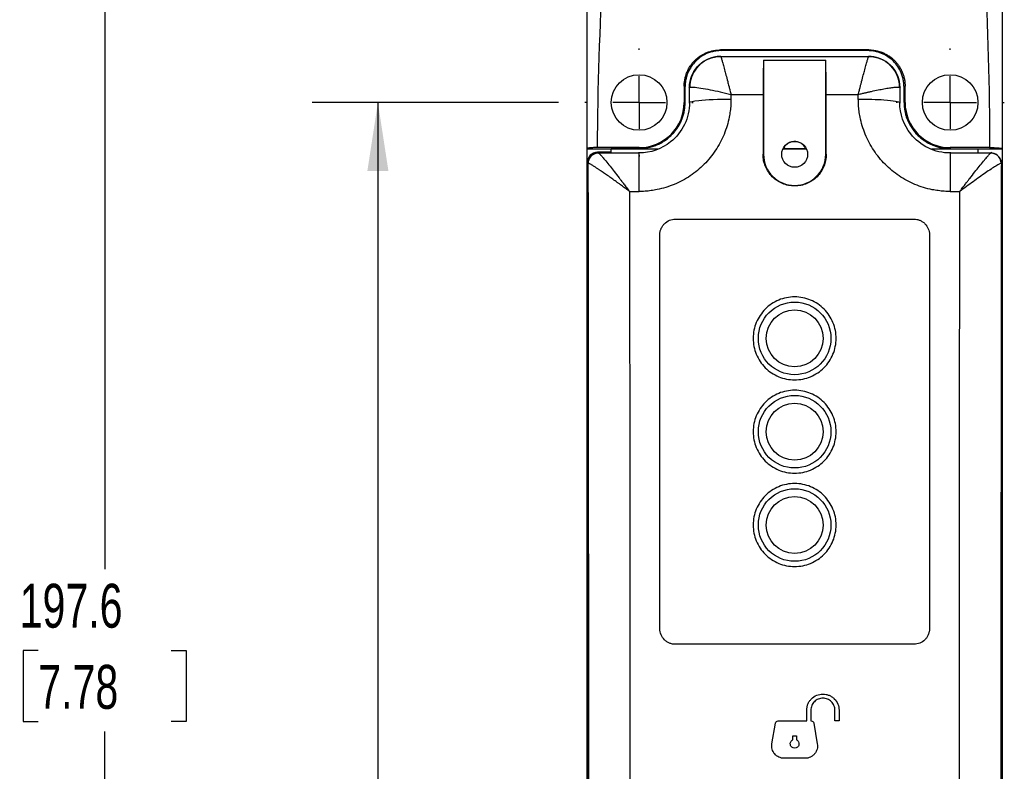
# Model space of a CAD drawing. Header units: millimetres. Extents: x 13 to 546, y 13 to 419.
# Tile 5 of 12: x 105 to 200, y 208 to 281. Entities that reach past the tile are written whole.
import ezdxf

# ---------------------------------------------------------------- set-up
doc = ezdxf.new("R2010")
doc.units = ezdxf.units.MM
doc.header["$LTSCALE"] = 2
doc.linetypes.add('CENTERX2', pattern=[20.32, 12.7, -2.54, 2.54, -2.54])
doc.layers.add('CENTER', color=40, linetype='CENTERX2')
doc.layers.add('DIMENSIONS', color=140, linetype='Continuous', lineweight=25)
doc.styles.add('SLDTEXTSTYLE0', font='TXT', dxfattribs={"width": 0.7})
doc.dimstyles.new('SLDDIMSTYLE1', dxfattribs={"dimtxt": 4.316016, "dimasz": 6.604, "dimexe": 0, "dimexo": 0.0625, "dimgap": 1.079004, "dimtad": 0, "dimtih": 1, "dimtoh": 1, "dimrnd": 1e-09, "dimzin": 12, "dimdsep": 46, "dimtxsty": 'SLDTEXTSTYLE0', "dimsah": 1, "dimcen": 0.09, "dimadec": 0, "dimazin": 3, "dimtfac": 1, "dimtmove": 0, "dimatfit": 0, "dimfxl": 0, "dimfrac": 2, "dimtolj": 1, "dimtzin": 12, "dimarcsym": 0})
doc.dimstyles.new('SLDDIMSTYLE2', dxfattribs={"dimtxt": 4.316016, "dimasz": 6.604, "dimexe": 0, "dimexo": 0.0625, "dimgap": 1.079004, "dimtad": 0, "dimtih": 1, "dimtoh": 1, "dimrnd": 1e-09, "dimzin": 12, "dimdsep": 46, "dimtxsty": 'SLDTEXTSTYLE0', "dimsah": 1, "dimcen": 0.09, "dimadec": 0, "dimazin": 3, "dimtfac": 1, "dimtofl": 0, "dimtmove": 0, "dimatfit": 3, "dimfxl": 0, "dimfrac": 2, "dimtolj": 1, "dimtzin": 12, "dimarcsym": 0})
doc.dimstyles.new('SLDDIMSTYLE3', dxfattribs={"dimtxt": 4.316016, "dimasz": 6.604, "dimexe": 0, "dimexo": 0.0625, "dimgap": 1.079004, "dimtad": 0, "dimtih": 1, "dimtoh": 1, "dimrnd": 1e-09, "dimzin": 4, "dimdsep": 46, "dimtxsty": 'SLDTEXTSTYLE0', "dimsah": 1, "dimcen": 0.09, "dimadec": 0, "dimazin": 1, "dimtfac": 1, "dimtofl": 0, "dimtmove": 0, "dimatfit": 3, "dimfxl": 0, "dimfrac": 2, "dimtolj": 1, "dimtzin": 12, "dimarcsym": 0})

# ---------------------------------------------------------------- blocks, each defined once
blk = doc.blocks.new('_D_2')
at = {"layer": 'DIMENSIONS'}
for p, q in [((177.586, 321.962), (107.25, 321.962)), ((113.6, 321.962), (113.6, 227.87)), ((107.187, 220.044), (105.738, 220.044)), ((105.738, 220.044), (105.738, 213.184)), ((120.013, 220.044), (121.462, 220.044)), ((121.462, 220.044), (121.462, 213.184)), ((105.738, 213.184), (107.187, 213.184)), ((121.462, 213.184), (120.013, 213.184)), ((113.6, 124.384), (113.6, 212.218)), ((167.05, 124.384), (107.25, 124.384))]:
    blk.add_line(p, q, dxfattribs=at)
for points in [[(113.6, 321.962), (112.584, 315.358), (114.616, 315.358)], [(113.6, 124.384), (114.616, 130.988), (112.584, 130.988)]]:
    blk.add_solid(points, dxfattribs=at)
at = {"layer": 'DIMENSIONS', "char_height": 4.2333, "attachment_point": 1, "style": 'SLDTEXTSTYLE0'}
for s, insert in [('197.6', (105.392, 226.467)), ('7.78', (107.187, 218.641))]:
    blk.add_mtext(s, dxfattribs=dict(at, insert=insert))
blk = doc.blocks.new('_D_3')
at = {"layer": 'DIMENSIONS'}
for p, q in [((139.936, 303.384), (139.936, 316.084)), ((159.592, 303.384), (133.586, 303.384)), ((133.524, 288.683), (132.074, 288.683)), ((132.074, 288.683), (132.074, 281.823)), ((146.349, 288.683), (147.798, 288.683)), ((147.798, 288.683), (147.798, 281.823)), ((132.074, 281.823), (133.524, 281.823)), ((147.798, 281.823), (146.349, 281.823)), ((157.367, 272.884), (133.586, 272.884)), ((139.936, 272.884), (139.936, 260.184))]:
    blk.add_line(p, q, dxfattribs=at)
for points in [[(139.936, 303.384), (140.952, 309.988), (138.92, 309.988)], [(139.936, 272.884), (138.92, 266.28), (140.952, 266.28)]]:
    blk.add_solid(points, dxfattribs=at)
at = {"layer": 'DIMENSIONS', "char_height": 4.2333, "attachment_point": 1, "style": 'SLDTEXTSTYLE0'}
for s, insert in [('30.5', (133.524, 295.106)), ('1.20', (133.524, 287.28))]:
    blk.add_mtext(s, dxfattribs=dict(at, insert=insert))
blk = doc.blocks.new('_D_4')
at = {"layer": 'DIMENSIONS'}
for p, q in [((157.367, 272.884), (133.586, 272.884)), ((139.936, 272.884), (139.936, 205.006)), ((133.524, 197.18), (132.074, 197.18)), ((132.074, 197.18), (132.074, 190.321)), ((146.349, 197.18), (147.798, 197.18)), ((147.798, 197.18), (147.798, 190.321)), ((132.074, 190.321), (133.524, 190.321)), ((147.798, 190.321), (146.349, 190.321)), ((139.936, 128.883), (139.936, 189.355)), ((157.366, 128.883), (133.586, 128.883))]:
    blk.add_line(p, q, dxfattribs=at)
for points in [[(139.936, 272.884), (138.92, 266.28), (140.952, 266.28)], [(139.936, 128.883), (140.952, 135.487), (138.92, 135.487)]]:
    blk.add_solid(points, dxfattribs=at)
at = {"layer": 'DIMENSIONS', "char_height": 4.2333, "attachment_point": 1, "style": 'SLDTEXTSTYLE0'}
for s, insert in [('144.0', (131.728, 203.604)), ('5.67', (133.524, 195.778))]:
    blk.add_mtext(s, dxfattribs=dict(at, insert=insert))
blk = doc.blocks.new('SW_CENTERMARKSYMBOL_0')
at = {"layer": 'CENTER', "color": 0}
for p, q in [((0, 5.08), (0, 5.22)), ((0, 0), (0, 2.54)), ((-5.08, 0), (-5.22, 0)), ((0, 0), (-2.54, 0)), ((0, 0), (0, -2.54)), ((0, 0), (2.54, 0)), ((5.08, 0), (5.22, 0)), ((0, -5.08), (0, -5.22))]:
    blk.add_line(p, q, dxfattribs=at)
blk = doc.blocks.new('SW_CENTERMARKSYMBOL_1')
at = {"layer": 'CENTER', "color": 0}
for p, q in [((0, 5.08), (0, 5.22)), ((0, 0), (0, 2.54)), ((-5.08, 0), (-5.22, 0)), ((0, 0), (-2.54, 0)), ((0, 0), (0, -2.54)), ((0, 0), (2.54, 0)), ((5.08, 0), (5.22, 0)), ((0, -5.08), (0, -5.22))]:
    blk.add_line(p, q, dxfattribs=at)

msp = doc.modelspace()

# ---------------------------------------------------------------- linework, layer by layer
for p, q in [((172.983, 277.326), (172.929, 277.38)), ((187.279, 277.952), (172.973, 277.952)), ((172.973, 277.952), (173.071, 277.893)), ((172.988, 277.324), (187.264, 277.324)), ((187.17, 277.887), (173.071, 277.893)), ((187.279, 277.952), (187.17, 277.887)), ((187.269, 277.326), (187.325, 277.382)), ((177.126, 276.956), (177.126, 267.884)), ((177.126, 276.956), (183.126, 276.956)), ((183.126, 267.884), (183.126, 276.956)), ((169.476, 274.463), (169.476, 272.884)), ((169.564, 274.41), (169.476, 274.463)), ((190.776, 274.463), (190.672, 274.401)), ((190.776, 272.884), (190.776, 274.463)), ((169.931, 274.379), (169.984, 274.326)), ((169.986, 272.884), (169.984, 274.326)), ((173.985, 273.658), (177.086, 273.658)), ((183.166, 273.658), (186.267, 273.658)), ((190.268, 274.326), (190.266, 272.884)), ((190.268, 274.326), (190.324, 274.382)), ((169.562, 272.884), (169.476, 272.884)), ((169.932, 272.884), (169.986, 272.884)), ((190.266, 272.884), (190.323, 272.884)), ((190.776, 272.884), (190.674, 272.884)), ((160.123, 268.445), (160.126, 268.42)), ((160.126, 268.42), (162.438, 268.42)), ((160.126, 133.347), (160.126, 268.42)), ((165.126, 268.534), (161.123, 268.534)), ((162.438, 268.084), (161.126, 268.084)), ((161.126, 268.084), (161.194, 268.015)), ((161.206, 268.012), (165.126, 268.012)), ((162.437, 268.456), (165.126, 268.454)), ((162.437, 268.456), (162.437, 268.428)), ((162.437, 268.428), (166.928, 268.428)), ((162.437, 268.428), (162.438, 268.42)), ((162.438, 268.42), (166.905, 268.42)), ((162.438, 268.084), (162.438, 268.42)), ((165.126, 268.454), (165.126, 268.534)), ((165.126, 268.012), (165.126, 268.078)), ((177.126, 267.884), (177.078, 267.884)), ((181.233, 268.42), (179.019, 268.42)), ((179.134, 268.607), (179.022, 268.428)), ((179.022, 268.428), (181.23, 268.428)), ((183.174, 267.884), (183.126, 267.884)), ((193.334, 268.428), (197.812, 268.428)), ((193.358, 268.42), (197.811, 268.42)), ((198.927, 268.534), (195.126, 268.534)), ((195.126, 268.534), (195.126, 268.431)), ((195.126, 268.431), (197.812, 268.429)), ((195.126, 268.083), (195.126, 268.012)), ((195.126, 268.012), (199.046, 268.012)), ((197.811, 268.42), (197.812, 268.428)), ((197.812, 268.42), (200.126, 268.42)), ((197.812, 268.084), (197.812, 268.42)), ((199.058, 268.015), (199.126, 268.083)), ((200.126, 268.42), (200.127, 268.428)), ((200.126, 268.42), (200.126, 204.775)), ((160.126, 267.084), (160.126, 134.683)), ((160.194, 267.016), (160.126, 267.084)), ((200.126, 267.084), (200.058, 267.016)), ((200.126, 134.683), (200.126, 267.084)), ((164.197, 264.303), (165.126, 264.303)), ((195.126, 264.303), (196.055, 264.303)), ((168.626, 261.635), (191.626, 261.635)), ((167.126, 222.13), (167.126, 260.135)), ((193.126, 260.135), (193.126, 222.13)), ((191.626, 220.63), (168.626, 220.63)), ((181.287, 213.234), (181.287, 214.269)), ((181.686, 214.269), (181.686, 213.234)), ((184.009, 213.234), (184.009, 214.269)), ((184.407, 214.269), (184.407, 213.234)), ((177.94, 211.042), (178.291, 213.035)), ((178.527, 213.234), (181.287, 213.234)), ((181.686, 213.234), (181.725, 213.234)), ((181.961, 213.035), (182.312, 211.042)), ((184.407, 213.234), (184.009, 213.234)), ((179.946, 211.416), (179.946, 211.794)), ((179.946, 211.794), (180.306, 211.794)), ((180.306, 211.794), (180.306, 211.416)), ((181.131, 209.634), (179.121, 209.634))]:
    msp.add_line(p, q)
for centre, radius in [((165.127, 272.884), 2.68), ((195.125, 272.884), 2.68), ((180.126, 267.884), 1.25), ((180.126, 250.134), 3.5), ((180.126, 250.134), 2.75), ((180.126, 241.134), 3.5), ((180.126, 241.134), 2.75), ((180.126, 232.134), 3.5), ((180.126, 232.134), 2.75)]:
    msp.add_circle(centre, radius)
for centre, radius, start, end in [((165.126, 272.884), 4.35, 270, 0), ((195.126, 272.884), 4.35, 180, 270), ((180.126, 267.884), 3, 180, 0)]:
    msp.add_arc(centre, radius, start, end)
for centre, major_axis, ratio, start_param, end_param in [((177.155, 273.325), (0, 4), 0.017455, 0.432637, 1.487311), ((183.097, 273.325), (0, 4), 0.017455, 4.795874, 5.850548), ((192.266, 200.884), (0, 872.728), 0.017455, 1.487311, 1.49395), ((167.986, 200.884), (0, 872.728), 0.017455, 4.789235, 4.795874), ((161.126, 267.083), (0.707, -0.707), 0.999695, 2.356347, 3.926839), ((180.126, 268.002), (-0.001, 1.188), 0.995012, 1.203749, 1.210798), ((180.126, 268.002), (-0.001, 1.188), 0.995012, 5.070868, 5.077917)]:
    msp.add_ellipse(centre, major_axis=major_axis, ratio=ratio, start_param=start_param, end_param=end_param)
for points, knots in [([(160.123, 268.445), (160.123, 268.886), (160.123, 269.785), (160.124, 271.16), (160.124, 272.589), (160.124, 274.071), (160.124, 275.608), (160.125, 277.337), (160.125, 279.323), (160.126, 282.235), (160.128, 285.914), (160.129, 289.594), (160.13, 292.506), (160.131, 294.75), (160.131, 296.974), (160.132, 299.219), (160.132, 301.342), (160.132, 302.716), (160.132, 303.384)], [0, 0, 0, 0, 0.037799, 0.077139, 0.11802, 0.160444, 0.204412, 0.249925, 0.308964, 0.374949, 0.499999, 0.62505, 0.691051, 0.750074, 0.817792, 0.882016, 0.942751, 1, 1, 1, 1]), ([(200.12, 303.384), (200.12, 302.853), (200.12, 301.766), (200.12, 300.096), (200.12, 298.348), (200.12, 296.522), (200.121, 294.592), (200.121, 292.501), (200.122, 289.588), (200.123, 285.906), (200.124, 282.225), (200.125, 279.311), (200.126, 276.812), (200.126, 274.111), (200.127, 271.198), (200.127, 269.327), (200.127, 268.428)], [0, 0, 0, 0, 0.045518, 0.093271, 0.14326, 0.195487, 0.249953, 0.308936, 0.374969, 0.500001, 0.625033, 0.690975, 0.750048, 0.839518, 0.922833, 1, 1, 1, 1]), ([(169.476, 274.463), (169.477, 274.525), (169.479, 274.649), (169.494, 274.834), (169.519, 275.018), (169.553, 275.199), (169.596, 275.378), (169.649, 275.554), (169.711, 275.727), (169.782, 275.896), (169.861, 276.06), (169.948, 276.219), (170.044, 276.374), (170.147, 276.522), (170.257, 276.665), (170.374, 276.802), (170.529, 276.964), (170.73, 277.147), (170.987, 277.342), (171.268, 277.516), (171.572, 277.666), (171.898, 277.789), (172.242, 277.881), (172.603, 277.94), (172.849, 277.948), (172.973, 277.952)], [0, 0, 0, 0, 0.033944, 0.067793, 0.10155, 0.135214, 0.168787, 0.20227, 0.235662, 0.268966, 0.302183, 0.335312, 0.368355, 0.401313, 0.434186, 0.466976, 0.499684, 0.556799, 0.615456, 0.675659, 0.737413, 0.80072, 0.865585, 0.932011, 1, 1, 1, 1]), ([(173.071, 277.893), (173.005, 277.892), (172.874, 277.89), (172.678, 277.873), (172.484, 277.847), (172.293, 277.809), (172.104, 277.761), (171.916, 277.701), (171.58, 277.574), (171.114, 277.33), (170.581, 276.894), (170.14, 276.365), (169.868, 275.858), (169.711, 275.428), (169.627, 275.095), (169.574, 274.755), (169.567, 274.525), (169.564, 274.41)], [0, 0, 0, 0, 0.036044, 0.071802, 0.107383, 0.142901, 0.178467, 0.214194, 0.250194, 0.375059, 0.499803, 0.62459, 0.749301, 0.812275, 0.874636, 0.937004, 1, 1, 1, 1]), ([(169.984, 274.326), (169.984, 274.719), (170.062, 275.111), (170.363, 275.837), (170.585, 276.169), (171.14, 276.725), (171.473, 276.947), (172.198, 277.247), (172.591, 277.326), (172.983, 277.326)], [0, 0, 0, 0, 0.25, 0.25, 0.5, 0.5, 0.75, 0.75, 1, 1, 1, 1]), ([(172.988, 277.324), (172.1, 277.323), (170.563, 276.575), (170.01, 275.015), (170.004, 274.346)], [-0.000001, -0.000001, -0.000001, -0.000001, 0.571429, 1.000001, 1.000001, 1.000001, 1.000001]), ([(172.983, 277.326), (172.984, 277.326), (172.984, 277.325), (172.987, 277.325), (172.988, 277.324)], [0, 0, 0, 0, 0.500005, 1, 1, 1, 1]), ([(172.988, 277.324), (172.99, 277.322), (172.994, 277.319), (173.002, 277.302), (173.012, 277.276), (173.025, 277.242), (173.039, 277.198), (173.056, 277.146), (173.076, 277.084), (173.097, 277.013), (173.143, 276.86), (173.226, 276.566), (173.357, 276.086), (173.507, 275.524), (173.629, 275.052), (173.73, 274.664), (173.802, 274.381), (173.889, 274.04), (173.951, 273.792), (173.985, 273.658)], [0, 0, 0, 0, 0.0312647, 0.0627236, 0.0943811, 0.1262412, 0.1583081, 0.1905857, 0.2230781, 0.255789, 0.2887222, 0.412465, 0.5445698, 0.6546934, 0.7773905, 0.8193658, 0.8704603, 0.9306724, 1, 1, 1, 1]), ([(186.267, 273.658), (186.285, 273.727), (186.318, 273.861), (186.366, 274.053), (186.411, 274.23), (186.453, 274.393), (186.491, 274.541), (186.525, 274.675), (186.556, 274.795), (186.632, 275.09), (186.745, 275.524), (186.895, 276.086), (187.026, 276.566), (187.117, 276.886), (187.173, 277.073), (187.207, 277.182), (187.233, 277.26), (187.253, 277.31), (187.26, 277.32), (187.264, 277.324)], [0, 0, 0, 0, 0.035813, 0.069346, 0.100599, 0.129572, 0.156265, 0.180677, 0.202809, 0.22266, 0.345353, 0.455485, 0.587585, 0.711337, 0.770442, 0.828838, 0.886547, 0.943593, 1, 1, 1, 1]), ([(190.672, 274.401), (190.671, 274.466), (190.669, 274.598), (190.651, 274.793), (190.624, 274.987), (190.585, 275.178), (190.536, 275.367), (190.476, 275.553), (190.347, 275.889), (190.099, 276.352), (189.659, 276.882), (189.127, 277.319), (188.619, 277.588), (188.188, 277.742), (187.855, 277.825), (187.515, 277.877), (187.285, 277.883), (187.17, 277.887)], [0, 0, 0, 0, 0.036034, 0.071781, 0.107354, 0.142867, 0.178436, 0.214176, 0.250198, 0.374969, 0.499801, 0.624501, 0.749301, 0.812251, 0.874612, 0.936992, 1, 1, 1, 1]), ([(187.264, 277.324), (187.265, 277.325), (187.267, 277.325), (187.268, 277.326), (187.269, 277.326)], [0, 0, 0, 0, 0.499995, 1, 1, 1, 1]), ([(190.248, 274.346), (190.24, 275.238), (189.486, 276.778), (187.93, 277.323), (187.264, 277.324)], [0, 0, 0, 0, 0.571429, 1.000001, 1.000001, 1.000001, 1.000001]), ([(187.269, 277.326), (187.661, 277.326), (188.054, 277.247), (188.779, 276.947), (189.112, 276.725), (189.667, 276.169), (189.889, 275.837), (190.19, 275.111), (190.268, 274.719), (190.268, 274.326)], [0, 0, 0, 0, 0.25, 0.25, 0.5, 0.5, 0.75, 0.75, 1, 1, 1, 1]), ([(187.279, 277.952), (187.341, 277.951), (187.466, 277.949), (187.651, 277.933), (187.832, 277.909), (188.011, 277.876), (188.185, 277.834), (188.355, 277.784), (188.52, 277.727), (188.68, 277.662), (188.834, 277.59), (188.984, 277.512), (189.127, 277.427), (189.265, 277.338), (189.396, 277.243), (189.521, 277.143), (189.64, 277.04), (189.797, 276.89), (189.984, 276.685), (190.186, 276.413), (190.363, 276.122), (190.51, 275.813), (190.628, 275.49), (190.712, 275.155), (190.766, 274.811), (190.773, 274.579), (190.776, 274.463)], [0, 0, 0, 0, 0.0342, 0.068009, 0.101427, 0.134454, 0.16709, 0.199337, 0.231195, 0.262663, 0.293743, 0.324435, 0.354739, 0.384656, 0.414186, 0.443331, 0.47209, 0.500464, 0.561837, 0.623504, 0.685471, 0.747743, 0.810326, 0.873226, 0.936449, 1, 1, 1, 1]), ([(169.562, 272.884), (169.562, 273.135), (169.563, 273.644), (169.563, 274.153), (169.564, 274.41)], [0, 0, 0, 0, 0.494825, 1, 1, 1, 1]), ([(170.004, 274.346), (170.052, 274.374), (170.324, 274.383), (171.06, 274.287), (171.963, 274.12), (172.946, 273.909), (173.63, 273.747), (173.973, 273.661), (173.979, 273.66), (173.985, 273.658)], [-0.0005979, -0.0005979, -0.0005979, -0.0005979, 0.035288, 0.0711738, 0.1070597, 0.1429455, 0.1788314, 0.1788314, 0.1794292, 0.1794292, 0.1794292, 0.1794292]), ([(186.267, 273.658), (186.33, 273.674), (186.452, 273.704), (186.629, 273.747), (186.794, 273.786), (186.946, 273.822), (187.087, 273.855), (187.216, 273.885), (187.333, 273.912), (187.438, 273.935), (187.731, 274), (188.178, 274.095), (188.775, 274.211), (189.295, 274.299), (189.656, 274.347), (189.879, 274.367), (190.015, 274.373), (190.122, 274.372), (190.203, 274.364), (190.233, 274.352), (190.247, 274.346)], [0, 0, 0, 0, 0.032532, 0.063123, 0.091773, 0.118478, 0.143236, 0.166044, 0.186899, 0.2058, 0.222747, 0.345473, 0.455674, 0.587705, 0.711477, 0.770563, 0.828949, 0.886636, 0.94364, 1, 1, 1, 1]), ([(190.674, 272.884), (190.674, 273.134), (190.673, 273.639), (190.672, 274.145), (190.672, 274.401)], [0, 0, 0, 0, 0.49486, 1, 1, 1, 1]), ([(173.985, 273.215), (173.984, 273.118), (173.983, 272.925), (173.969, 272.635), (173.945, 272.345), (173.912, 272.057), (173.87, 271.768), (173.784, 271.29), (173.62, 270.63), (173.329, 269.807), (172.958, 269.016), (172.363, 268.015), (171.441, 266.88), (170.314, 265.949), (169.317, 265.351), (168.528, 264.977), (167.706, 264.68), (166.953, 264.488), (166.283, 264.375), (165.705, 264.314), (165.319, 264.307), (165.126, 264.303)], [0, 0, 0, 0, 0.0208521, 0.0416893, 0.0625339, 0.0834081, 0.1043342, 0.1253341, 0.1879988, 0.2505665, 0.3130926, 0.3757906, 0.5007972, 0.6255704, 0.6878502, 0.7504292, 0.812899, 0.8752425, 0.9170837, 0.9586069, 1, 1, 1, 1]), ([(165.126, 268.454), (165.198, 268.455), (165.342, 268.457), (165.558, 268.473), (165.773, 268.5), (165.987, 268.536), (166.199, 268.584), (166.408, 268.641), (166.615, 268.709), (166.818, 268.787), (167.017, 268.875), (167.212, 268.973), (167.402, 269.08), (167.587, 269.196), (167.766, 269.322), (167.938, 269.457), (168.104, 269.599), (168.292, 269.778), (168.498, 270.001), (168.716, 270.276), (168.918, 270.578), (169.1, 270.906), (169.257, 271.259), (169.387, 271.636), (169.485, 272.035), (169.549, 272.453), (169.557, 272.739), (169.562, 272.884)], [0, 0, 0, 0, 0.031058, 0.062144, 0.093257, 0.124399, 0.155569, 0.186767, 0.217993, 0.249246, 0.280528, 0.311838, 0.343176, 0.374541, 0.405935, 0.437357, 0.468807, 0.500284, 0.548999, 0.599415, 0.651532, 0.705351, 0.760872, 0.818097, 0.877026, 0.93766, 1, 1, 1, 1]), ([(169.986, 272.884), (169.988, 272.157), (169.66, 270.706), (168.037, 268.654), (166.22, 268.012), (165.126, 268.012)], [0, 0, 0, 0, 0.398557, 0.797114, 1.394949, 1.394949, 1.394949, 1.394949]), ([(169.986, 272.884), (170.001, 272.957), (170.751, 273.129), (172.802, 273.213), (173.985, 273.215)], [0, 0, 0, 0, 0.428571, 1, 1, 1, 1]), ([(195.126, 264.303), (195.029, 264.304), (194.836, 264.306), (194.547, 264.321), (194.258, 264.344), (193.969, 264.378), (193.681, 264.421), (193.204, 264.509), (192.545, 264.675), (191.724, 264.971), (190.936, 265.346), (189.94, 265.948), (188.811, 266.879), (187.89, 268.013), (187.298, 269.015), (186.928, 269.807), (186.636, 270.631), (186.447, 271.385), (186.336, 272.056), (186.277, 272.635), (186.27, 273.022), (186.267, 273.215)], [0, 0, 0, 0, 0.020751, 0.041489, 0.062237, 0.08302, 0.103858, 0.124776, 0.187182, 0.24954, 0.311864, 0.374442, 0.499335, 0.624219, 0.68662, 0.749385, 0.812064, 0.874675, 0.916689, 0.958404, 1, 1, 1, 1]), ([(186.267, 273.215), (187.154, 273.214), (189.229, 273.152), (190.245, 272.982), (190.266, 272.884)], [0, 0, 0, 0, 0.428571, 1, 1, 1, 1]), ([(195.126, 268.012), (194.396, 268.012), (192.94, 268.346), (190.894, 269.981), (190.263, 271.794), (190.266, 272.884)], [0, 0, 0, 0, 0.398557, 0.797114, 1.394949, 1.394949, 1.394949, 1.394949]), ([(190.674, 272.884), (190.675, 272.813), (190.677, 272.672), (190.693, 272.46), (190.719, 272.248), (190.755, 272.036), (190.801, 271.826), (190.858, 271.617), (190.925, 271.411), (191.002, 271.207), (191.089, 271.006), (191.187, 270.809), (191.295, 270.616), (191.413, 270.428), (191.54, 270.245), (191.678, 270.068), (191.824, 269.898), (191.972, 269.742), (192.126, 269.595), (192.291, 269.451), (192.483, 269.3), (192.703, 269.147), (192.954, 268.995), (193.236, 268.849), (193.551, 268.715), (193.9, 268.599), (194.281, 268.507), (194.693, 268.444), (194.979, 268.436), (195.126, 268.431)], [0, 0, 0, 0, 0.030262, 0.060657, 0.091185, 0.121847, 0.152643, 0.183572, 0.214635, 0.245833, 0.277164, 0.308631, 0.340232, 0.371968, 0.403839, 0.435845, 0.467987, 0.500264, 0.528053, 0.559369, 0.594214, 0.632586, 0.674487, 0.719916, 0.768874, 0.821361, 0.877378, 0.936924, 1, 1, 1, 1]), ([(181.23, 268.428), (181.156, 268.546), (181.01, 268.782), (180.657, 269.018), (180.252, 269.132), (179.833, 269.101), (179.451, 268.947), (179.268, 268.754), (179.181, 268.663)], [0, 0, 0, 0, 0.169206, 0.338413, 0.507623, 0.67684, 0.846062, 1, 1, 1, 1]), ([(161.123, 268.534), (161.09, 268.533), (161.025, 268.533), (160.927, 268.532), (160.83, 268.53), (160.706, 268.526), (160.559, 268.519), (160.407, 268.508), (160.282, 268.494), (160.191, 268.479), (160.133, 268.463), (160.126, 268.451), (160.123, 268.445)], [0, 0, 0, 0, 0.062572, 0.124863, 0.187505, 0.251123, 0.376342, 0.500286, 0.625809, 0.749941, 0.874691, 1, 1, 1, 1]), ([(160.194, 267.016), (160.194, 267.277), (160.302, 267.537), (160.672, 267.908), (160.932, 268.015), (161.194, 268.015)], [0, 0, 0, 0, 0.5, 0.5, 1, 1, 1, 1]), ([(161.206, 268.012), (160.909, 268.011), (160.396, 267.762), (160.212, 267.241), (160.21, 267.017)], [0, 0, 0, 0, 0.571429, 1, 1, 1, 1]), ([(161.206, 268.012), (161.21, 268.01), (161.219, 268.007), (161.239, 267.993), (161.264, 267.972), (161.294, 267.944), (161.33, 267.908), (161.371, 267.866), (161.418, 267.816), (161.469, 267.759), (161.526, 267.695), (161.657, 267.545), (161.906, 267.251), (162.292, 266.773), (162.732, 266.216), (163.095, 265.748), (163.394, 265.362), (163.611, 265.079), (163.866, 264.742), (164.05, 264.499), (164.148, 264.369)], [0, 0, 0, 0, 0.025411, 0.050997, 0.076782, 0.10279, 0.129043, 0.155566, 0.182379, 0.209503, 0.236959, 0.264768, 0.384239, 0.5166, 0.630395, 0.759964, 0.806187, 0.8616, 0.926204, 1, 1, 1, 1]), ([(165.126, 264.303), (165.126, 264.795), (165.126, 265.28), (165.126, 266.172), (165.126, 266.578), (165.126, 267.257), (165.126, 267.529), (165.126, 267.902), (165.126, 268.003), (165.126, 268.012)], [0, 0, 0, 0, 0.25, 0.25, 0.5, 0.5, 0.75, 0.75, 1, 1, 1, 1]), ([(183.174, 267.884), (183.175, 267.682), (183.155, 267.484), (183.078, 267.095), (183.02, 266.901), (182.868, 266.532), (182.774, 266.357), (182.554, 266.025), (182.425, 265.868), (182.144, 265.586), (181.991, 265.46), (181.657, 265.236), (181.48, 265.141), (181.112, 264.988), (180.92, 264.929), (180.526, 264.851), (180.327, 264.831), (179.929, 264.831), (179.727, 264.851), (179.335, 264.929), (179.144, 264.987), (178.775, 265.14), (178.596, 265.235), (178.265, 265.457), (178.111, 265.583), (177.827, 265.868), (177.7, 266.022), (177.48, 266.353), (177.385, 266.531), (177.232, 266.9), (177.175, 267.09), (177.097, 267.481), (177.077, 267.682), (177.078, 267.884)], [0, 0, 0, 0, 0.0625, 0.0625, 0.125, 0.125, 0.1875, 0.1875, 0.25, 0.25, 0.3125, 0.3125, 0.375, 0.375, 0.4375, 0.4375, 0.5, 0.5, 0.5625, 0.5625, 0.625, 0.625, 0.6875, 0.6875, 0.75, 0.75, 0.8125, 0.8125, 0.875, 0.875, 0.9375, 0.9375, 1, 1, 1, 1]), ([(195.126, 268.012), (195.126, 268.003), (195.126, 267.902), (195.126, 267.529), (195.126, 267.257), (195.126, 266.578), (195.126, 266.172), (195.126, 265.28), (195.126, 264.795), (195.126, 264.303)], [0, 0, 0, 0, 0.25, 0.25, 0.5, 0.5, 0.75, 0.75, 1, 1, 1, 1]), ([(196.055, 264.303), (196.107, 264.372), (196.208, 264.507), (196.354, 264.7), (196.489, 264.879), (196.614, 265.044), (196.729, 265.193), (196.833, 265.329), (196.926, 265.45), (197.154, 265.745), (197.49, 266.179), (197.939, 266.746), (198.332, 267.233), (198.61, 267.564), (198.779, 267.756), (198.88, 267.866), (198.958, 267.946), (199.016, 267.997), (199.036, 268.007), (199.046, 268.012)], [0, 0, 0, 0, 0.038834, 0.075146, 0.108936, 0.140204, 0.16895, 0.195174, 0.218876, 0.240058, 0.369702, 0.48326, 0.615559, 0.735197, 0.790716, 0.844782, 0.897562, 0.949238, 1, 1, 1, 1]), ([(198.927, 268.534), (198.96, 268.533), (199.027, 268.533), (199.129, 268.532), (199.231, 268.53), (199.333, 268.527), (199.434, 268.524), (199.531, 268.519), (199.624, 268.514), (199.72, 268.508), (199.824, 268.498), (199.935, 268.486), (200.037, 268.47), (200.113, 268.451), (200.122, 268.436), (200.127, 268.428)], [0, 0, 0, 0, 0.052348, 0.106258, 0.161457, 0.217736, 0.274969, 0.333082, 0.391837, 0.450931, 0.526014, 0.620787, 0.733863, 0.861858, 1, 1, 1, 1]), ([(200.042, 267.017), (200.039, 267.315), (199.788, 267.829), (199.268, 268.011), (199.046, 268.012)], [0, 0, 0, 0, 0.571429, 1, 1, 1, 1]), ([(199.058, 268.015), (199.32, 268.015), (199.58, 267.908), (199.95, 267.537), (200.058, 267.277), (200.058, 267.016)], [0, 0, 0, 0, 0.5, 0.5, 1, 1, 1, 1]), ([(160.194, 267.016), (160.195, 266.028), (160.198, 264.051), (160.202, 261.086), (160.205, 258.121), (160.208, 255.155), (160.212, 252.189), (160.215, 249.223), (160.217, 246.256), (160.22, 243.288), (160.222, 240.321), (160.225, 237.353), (160.227, 234.384), (160.229, 231.415), (160.23, 228.446), (160.232, 225.476), (160.233, 222.505), (160.235, 219.535), (160.236, 216.564), (160.236, 213.592), (160.237, 210.62), (160.238, 207.648), (160.238, 205.666), (160.238, 204.676)], [0, 0, 0, 0, 0.047637, 0.095268, 0.142895, 0.190517, 0.238136, 0.285752, 0.333365, 0.380976, 0.428586, 0.476195, 0.523804, 0.571413, 0.619023, 0.666635, 0.714248, 0.761864, 0.809483, 0.857105, 0.904732, 0.952363, 1, 1, 1, 1]), ([(164.134, 264.35), (164.067, 264.4), (163.933, 264.5), (163.731, 264.65), (163.527, 264.801), (163.322, 264.952), (163.116, 265.103), (162.909, 265.254), (162.702, 265.403), (162.497, 265.55), (162.292, 265.696), (162.09, 265.839), (161.89, 265.978), (161.75, 266.075), (161.661, 266.136), (161.619, 266.165), (161.564, 266.202), (161.498, 266.247), (161.421, 266.299), (161.334, 266.358), (161.237, 266.423), (161.131, 266.493), (161.019, 266.567), (160.9, 266.644), (160.779, 266.721), (160.657, 266.796), (160.539, 266.866), (160.429, 266.928), (160.333, 266.978), (160.253, 267.012), (160.225, 267.016), (160.21, 267.017)], [0, 0, 0, 0, 0.0375792, 0.0756838, 0.1142933, 0.15339, 0.1929597, 0.2329933, 0.2734876, 0.314447, 0.3558849, 0.3978252, 0.4403043, 0.4833727, 0.4902458, 0.499895, 0.5123331, 0.5275782, 0.5456558, 0.5666, 0.5904568, 0.6172689, 0.647068, 0.6798904, 0.7157875, 0.7548422, 0.7971939, 0.842956, 0.8920698, 0.9444407, 1, 1, 1, 1]), ([(200.042, 267.017), (200.014, 267.019), (199.951, 266.994), (199.772, 266.901), (199.656, 266.833), (199.384, 266.665), (199.229, 266.565), (198.894, 266.343), (198.715, 266.221), (198.154, 265.833), (197.749, 265.546), (196.913, 264.941), (196.481, 264.622), (196.055, 264.303)], [0, 0, 0, 0, 0.125, 0.125, 0.25, 0.25, 0.375, 0.375, 0.5, 0.5, 0.75, 0.75, 1, 1, 1, 1]), ([(200.058, 267.016), (200.057, 266.028), (200.054, 264.051), (200.05, 261.086), (200.047, 258.121), (200.044, 255.155), (200.04, 252.189), (200.037, 249.223), (200.035, 246.256), (200.032, 243.288), (200.03, 240.321), (200.027, 237.353), (200.025, 234.384), (200.023, 231.415), (200.022, 228.446), (200.02, 225.476), (200.019, 222.505), (200.017, 219.535), (200.016, 216.564), (200.016, 213.592), (200.015, 210.62), (200.014, 207.648), (200.014, 205.666), (200.014, 204.676)], [0, 0, 0, 0, 0.047637, 0.095268, 0.142895, 0.190517, 0.238136, 0.285752, 0.333365, 0.380976, 0.428586, 0.476195, 0.523804, 0.571413, 0.619023, 0.666635, 0.714248, 0.761864, 0.809483, 0.857105, 0.904732, 0.952363, 1, 1, 1, 1]), ([(164.197, 264.303), (164.199, 263.307), (164.201, 261.314), (164.205, 258.325), (164.208, 255.335), (164.211, 252.344), (164.214, 249.353), (164.217, 246.361), (164.219, 243.37), (164.222, 240.377), (164.224, 237.385), (164.226, 234.392), (164.228, 231.399), (164.23, 228.405), (164.231, 225.412), (164.233, 222.418), (164.234, 219.424), (164.235, 216.43), (164.236, 213.436), (164.236, 210.442), (164.237, 207.448), (164.237, 205.452), (164.237, 204.454)], [0, 0, 0, 0, 0.050021, 0.10004, 0.150056, 0.20007, 0.250083, 0.300092, 0.3501, 0.400106, 0.450109, 0.50011, 0.550109, 0.600106, 0.6501, 0.700092, 0.750083, 0.80007, 0.850056, 0.90004, 0.950021, 1, 1, 1, 1]), ([(196.015, 204.454), (196.015, 205.452), (196.015, 207.448), (196.015, 210.442), (196.016, 213.436), (196.017, 216.43), (196.018, 219.424), (196.019, 222.418), (196.02, 225.412), (196.022, 228.405), (196.024, 231.399), (196.026, 234.392), (196.028, 237.385), (196.03, 240.377), (196.032, 243.37), (196.035, 246.361), (196.038, 249.353), (196.041, 252.344), (196.044, 255.335), (196.047, 258.325), (196.051, 261.314), (196.053, 263.307), (196.055, 264.303)], [0, 0, 0, 0, 0.049979, 0.09996, 0.149944, 0.19993, 0.249917, 0.299908, 0.3499, 0.399894, 0.449891, 0.49989, 0.549891, 0.599894, 0.6499, 0.699908, 0.749917, 0.79993, 0.849944, 0.89996, 0.949979, 1, 1, 1, 1]), ([(167.126, 260.135), (167.126, 260.234), (167.136, 260.331), (167.174, 260.523), (167.202, 260.618), (167.277, 260.799), (167.323, 260.885), (167.432, 261.048), (167.495, 261.125), (167.702, 261.333), (167.87, 261.445), (168.231, 261.595), (168.428, 261.635), (168.626, 261.635)], [0, 0, 0, 0, 0.125, 0.125, 0.25, 0.25, 0.375, 0.375, 0.5, 0.5, 0.75, 0.75, 1, 1, 1, 1]), ([(191.626, 261.635), (191.725, 261.635), (191.823, 261.625), (192.014, 261.587), (192.11, 261.558), (192.291, 261.483), (192.378, 261.437), (192.541, 261.328), (192.618, 261.265), (192.825, 261.057), (192.937, 260.89), (193.086, 260.529), (193.126, 260.333), (193.126, 260.135)], [0, 0, 0, 0, 0.125, 0.125, 0.25, 0.25, 0.375, 0.375, 0.5, 0.5, 0.75, 0.75, 1, 1, 1, 1]), ([(180.126, 254.134), (180.39, 254.134), (180.652, 254.108), (181.17, 254.004), (181.421, 253.927), (181.902, 253.727), (182.136, 253.602), (182.572, 253.309), (182.773, 253.144), (183.142, 252.774), (183.311, 252.568), (183.6, 252.133), (183.723, 251.903), (183.923, 251.418), (183.999, 251.165), (184.1, 250.654), (184.126, 250.394), (184.126, 249.866), (184.1, 249.607), (183.998, 249.096), (183.921, 248.842), (183.72, 248.358), (183.597, 248.129), (183.306, 247.694), (183.137, 247.488), (182.768, 247.119), (182.567, 246.954), (182.129, 246.661), (181.896, 246.537), (181.414, 246.338), (181.161, 246.261), (180.645, 246.159), (180.386, 246.133), (179.863, 246.134), (179.598, 246.16), (179.085, 246.262), (178.836, 246.338), (178.351, 246.539), (178.117, 246.665), (177.684, 246.955), (177.481, 247.121), (177.108, 247.495), (176.943, 247.697), (176.654, 248.13), (176.529, 248.364), (176.329, 248.849), (176.254, 249.098), (176.152, 249.61), (176.126, 249.875), (176.126, 250.397), (176.151, 250.656), (176.254, 251.172), (176.331, 251.424), (176.53, 251.905), (176.654, 252.137), (176.946, 252.575), (177.112, 252.776), (177.481, 253.145), (177.686, 253.314), (178.121, 253.605), (178.351, 253.728), (178.836, 253.929), (179.09, 254.006), (179.601, 254.108), (179.861, 254.134), (180.126, 254.134)], [0, 0, 0, 0, 0.03125, 0.03125, 0.0625, 0.0625, 0.09375, 0.09375, 0.125, 0.125, 0.15625, 0.15625, 0.1875, 0.1875, 0.21875, 0.21875, 0.25, 0.25, 0.28125, 0.28125, 0.3125, 0.3125, 0.34375, 0.34375, 0.375, 0.375, 0.40625, 0.40625, 0.4375, 0.4375, 0.46875, 0.46875, 0.5, 0.5, 0.53125, 0.53125, 0.5625, 0.5625, 0.59375, 0.59375, 0.625, 0.625, 0.65625, 0.65625, 0.6875, 0.6875, 0.71875, 0.71875, 0.75, 0.75, 0.78125, 0.78125, 0.8125, 0.8125, 0.84375, 0.84375, 0.875, 0.875, 0.90625, 0.90625, 0.9375, 0.9375, 0.96875, 0.96875, 1, 1, 1, 1]), ([(180.126, 245.134), (180.39, 245.134), (180.652, 245.108), (181.17, 245.004), (181.421, 244.927), (181.902, 244.727), (182.135, 244.602), (182.572, 244.31), (182.773, 244.144), (183.142, 243.774), (183.31, 243.568), (183.6, 243.133), (183.723, 242.904), (183.923, 242.419), (183.999, 242.165), (184.1, 241.654), (184.126, 241.393), (184.126, 240.866), (184.1, 240.607), (183.998, 240.096), (183.921, 239.841), (183.72, 239.358), (183.597, 239.128), (183.306, 238.693), (183.137, 238.488), (182.768, 238.119), (182.566, 237.953), (182.128, 237.661), (181.896, 237.537), (181.414, 237.338), (181.161, 237.261), (180.645, 237.159), (180.386, 237.133), (179.863, 237.134), (179.598, 237.16), (179.085, 237.262), (178.836, 237.338), (178.351, 237.539), (178.117, 237.665), (177.684, 237.955), (177.482, 238.121), (177.109, 238.494), (176.944, 238.696), (176.654, 239.13), (176.529, 239.364), (176.329, 239.848), (176.254, 240.098), (176.152, 240.61), (176.126, 240.875), (176.126, 241.397), (176.151, 241.656), (176.254, 242.172), (176.331, 242.424), (176.53, 242.905), (176.654, 243.138), (176.947, 243.575), (177.112, 243.776), (177.481, 244.146), (177.687, 244.315), (178.122, 244.605), (178.351, 244.728), (178.836, 244.929), (179.09, 245.006), (179.602, 245.108), (179.862, 245.134), (180.126, 245.134)], [0, 0, 0, 0, 0.03125, 0.03125, 0.0625, 0.0625, 0.09375, 0.09375, 0.125, 0.125, 0.15625, 0.15625, 0.1875, 0.1875, 0.21875, 0.21875, 0.25, 0.25, 0.28125, 0.28125, 0.3125, 0.3125, 0.34375, 0.34375, 0.375, 0.375, 0.40625, 0.40625, 0.4375, 0.4375, 0.46875, 0.46875, 0.5, 0.5, 0.53125, 0.53125, 0.5625, 0.5625, 0.59375, 0.59375, 0.625, 0.625, 0.65625, 0.65625, 0.6875, 0.6875, 0.71875, 0.71875, 0.75, 0.75, 0.78125, 0.78125, 0.8125, 0.8125, 0.84375, 0.84375, 0.875, 0.875, 0.90625, 0.90625, 0.9375, 0.9375, 0.96875, 0.96875, 1, 1, 1, 1]), ([(180.126, 236.134), (180.39, 236.134), (180.652, 236.108), (181.17, 236.004), (181.42, 235.927), (181.902, 235.727), (182.135, 235.602), (182.571, 235.31), (182.773, 235.144), (183.141, 234.774), (183.31, 234.568), (183.6, 234.134), (183.722, 233.904), (183.923, 233.419), (183.999, 233.165), (184.1, 232.654), (184.126, 232.393), (184.126, 231.866), (184.1, 231.606), (183.998, 231.095), (183.92, 230.841), (183.72, 230.357), (183.597, 230.128), (183.306, 229.693), (183.137, 229.487), (182.768, 229.119), (182.566, 228.953), (182.128, 228.66), (181.896, 228.537), (181.414, 228.338), (181.161, 228.261), (180.645, 228.159), (180.386, 228.133), (179.863, 228.134), (179.598, 228.16), (179.086, 228.262), (178.836, 228.338), (178.351, 228.539), (178.118, 228.664), (177.685, 228.954), (177.482, 229.12), (177.109, 229.494), (176.944, 229.696), (176.654, 230.129), (176.529, 230.364), (176.329, 230.848), (176.254, 231.097), (176.152, 231.61), (176.126, 231.875), (176.126, 232.397), (176.151, 232.656), (176.254, 233.172), (176.331, 233.424), (176.53, 233.905), (176.655, 234.138), (176.947, 234.575), (177.112, 234.777), (177.481, 235.146), (177.687, 235.315), (178.122, 235.605), (178.352, 235.728), (178.836, 235.929), (179.09, 236.006), (179.602, 236.108), (179.862, 236.134), (180.126, 236.134)], [0, 0, 0, 0, 0.03125, 0.03125, 0.0625, 0.0625, 0.09375, 0.09375, 0.125, 0.125, 0.15625, 0.15625, 0.1875, 0.1875, 0.21875, 0.21875, 0.25, 0.25, 0.28125, 0.28125, 0.3125, 0.3125, 0.34375, 0.34375, 0.375, 0.375, 0.40625, 0.40625, 0.4375, 0.4375, 0.46875, 0.46875, 0.5, 0.5, 0.53125, 0.53125, 0.5625, 0.5625, 0.59375, 0.59375, 0.625, 0.625, 0.65625, 0.65625, 0.6875, 0.6875, 0.71875, 0.71875, 0.75, 0.75, 0.78125, 0.78125, 0.8125, 0.8125, 0.84375, 0.84375, 0.875, 0.875, 0.90625, 0.90625, 0.9375, 0.9375, 0.96875, 0.96875, 1, 1, 1, 1]), ([(168.626, 220.63), (168.527, 220.63), (168.429, 220.64), (168.238, 220.678), (168.143, 220.707), (167.961, 220.782), (167.875, 220.828), (167.712, 220.937), (167.635, 221), (167.427, 221.207), (167.315, 221.375), (167.166, 221.735), (167.126, 221.932), (167.126, 222.13)], [0, 0, 0, 0, 0.125, 0.125, 0.25, 0.25, 0.375, 0.375, 0.5, 0.5, 0.75, 0.75, 1, 1, 1, 1]), ([(193.126, 222.13), (193.126, 222.031), (193.116, 221.934), (193.078, 221.742), (193.049, 221.647), (192.974, 221.465), (192.928, 221.379), (192.819, 221.216), (192.756, 221.139), (192.549, 220.932), (192.382, 220.82), (192.021, 220.67), (191.824, 220.63), (191.626, 220.63)], [0, 0, 0, 0, 0.125, 0.125, 0.25, 0.25, 0.375, 0.375, 0.5, 0.5, 0.75, 0.75, 1, 1, 1, 1]), ([(181.287, 214.269), (181.287, 214.372), (181.298, 214.474), (181.337, 214.673), (181.367, 214.772), (181.445, 214.961), (181.493, 215.05), (181.606, 215.22), (181.672, 215.3), (181.888, 215.516), (182.062, 215.632), (182.438, 215.788), (182.643, 215.829), (182.948, 215.829), (183.051, 215.819), (183.251, 215.779), (183.349, 215.75), (183.538, 215.672), (183.629, 215.623), (183.798, 215.51), (183.877, 215.446), (184.095, 215.228), (184.21, 215.056), (184.367, 214.678), (184.407, 214.475), (184.407, 214.269)], [0, 0, 0, 0, 0.0625, 0.0625, 0.125, 0.125, 0.1875, 0.1875, 0.25, 0.25, 0.375, 0.375, 0.5, 0.5, 0.5625, 0.5625, 0.625, 0.625, 0.6875, 0.6875, 0.75, 0.75, 0.875, 0.875, 1, 1, 1, 1]), ([(184.009, 214.269), (184.009, 214.423), (183.979, 214.573), (183.862, 214.855), (183.776, 214.983), (183.562, 215.198), (183.432, 215.284), (183.152, 215.4), (183, 215.431), (182.697, 215.431), (182.544, 215.401), (182.263, 215.285), (182.135, 215.199), (181.918, 214.983), (181.833, 214.855), (181.716, 214.573), (181.686, 214.423), (181.686, 214.269)], [0, 0, 0, 0, 0.125, 0.125, 0.25, 0.25, 0.375, 0.375, 0.5, 0.5, 0.625, 0.625, 0.75, 0.75, 0.875, 0.875, 1, 1, 1, 1]), ([(178.291, 213.035), (178.301, 213.091), (178.33, 213.141), (178.416, 213.213), (178.471, 213.234), (178.527, 213.234)], [0, 0, 0, 0, 0.5, 0.5, 1, 1, 1, 1]), ([(181.725, 213.234), (181.781, 213.234), (181.836, 213.213), (181.922, 213.141), (181.951, 213.091), (181.961, 213.035)], [0, 0, 0, 0, 0.5, 0.5, 1, 1, 1, 1]), ([(179.121, 209.634), (179.033, 209.634), (178.947, 209.643), (178.777, 209.681), (178.693, 209.709), (178.456, 209.82), (178.314, 209.929), (178.146, 210.128), (178.097, 210.202), (178.017, 210.357), (177.985, 210.438), (177.917, 210.691), (177.909, 210.868), (177.94, 211.042)], [0, 0, 0, 0, 0.125, 0.125, 0.25, 0.25, 0.5, 0.5, 0.625, 0.625, 0.75, 0.75, 1, 1, 1, 1]), ([(180.306, 211.416), (180.393, 211.375), (180.463, 211.306), (180.547, 211.134), (180.558, 211.036), (180.517, 210.849), (180.464, 210.765), (180.315, 210.646), (180.222, 210.613), (180.03, 210.613), (179.937, 210.646), (179.788, 210.765), (179.735, 210.849), (179.693, 211.036), (179.705, 211.134), (179.789, 211.306), (179.859, 211.375), (179.946, 211.416)], [0, 0, 0, 0, 0.125, 0.125, 0.25, 0.25, 0.375, 0.375, 0.5, 0.5, 0.625, 0.625, 0.75, 0.75, 0.875, 0.875, 1, 1, 1, 1]), ([(182.312, 211.042), (182.328, 210.955), (182.333, 210.868), (182.326, 210.695), (182.312, 210.607), (182.245, 210.355), (182.162, 210.196), (181.994, 209.996), (181.93, 209.935), (181.792, 209.828), (181.718, 209.783), (181.48, 209.672), (181.307, 209.634), (181.131, 209.634)], [0, 0, 0, 0, 0.125, 0.125, 0.25, 0.25, 0.5, 0.5, 0.625, 0.625, 0.75, 0.75, 1, 1, 1, 1])]:
    msp.add_open_spline(points, degree=3, knots=knots)
for points in [[(161.123, 268.534), (161.123, 280.15), (162.132, 291.767), (162.132, 303.384)], [(198.12, 303.384), (198.12, 291.767), (198.927, 280.15), (198.927, 268.534)], [(169.984, 274.326), (169.986, 274.333), (169.993, 274.339), (170.004, 274.346)], [(173.985, 273.658), (173.985, 273.511), (173.985, 273.363), (173.985, 273.215)], [(186.267, 273.215), (186.267, 273.363), (186.267, 273.511), (186.267, 273.658)], [(190.248, 274.346), (190.26, 274.339), (190.266, 274.333), (190.268, 274.326)], [(161.194, 268.015), (161.195, 268.015), (161.197, 268.014), (161.203, 268.012), (161.206, 268.012)], [(199.046, 268.012), (199.049, 268.012), (199.055, 268.014), (199.057, 268.015), (199.058, 268.015)], [(160.194, 267.016), (160.196, 267.016), (160.201, 267.017), (160.21, 267.017)], [(200.042, 267.017), (200.051, 267.017), (200.056, 267.016), (200.058, 267.016)], [(164.134, 264.35), (164.155, 264.335), (164.176, 264.319), (164.197, 264.303)], [(164.148, 264.369), (164.164, 264.347), (164.181, 264.325), (164.197, 264.303)]]:
    msp.add_open_spline(points, degree=3)

# ---------------------------------------------------------------- block references
at = {"layer": 'CENTER'}
for name, p in [('SW_CENTERMARKSYMBOL_0', (165.127, 272.884)), ('SW_CENTERMARKSYMBOL_1', (195.125, 272.884))]:
    msp.add_blockref(name, p, dxfattribs=at)

# ---------------------------------------------------------------- dimensions: what is measured, and where the dimension line sits
at = {"layer": 'DIMENSIONS'}
for base, p1, p2, dimstyle, picture, middle in [((113.6, 124.384), (180.126, 321.962), (169.59, 124.384), 'SLDDIMSTYLE2', '_D_2', (113.6, 220.044)), ((139.936, 272.884), (162.132, 303.384), (159.907, 272.884), 'SLDDIMSTYLE1', '_D_3', (139.936, 288.683)), ((139.936, 128.883), (159.907, 272.884), (159.906, 128.883), 'SLDDIMSTYLE3', '_D_4', (139.936, 197.18))]:
    dim = msp.add_linear_dim(base=base, p1=p1, p2=p2, angle=90, dimstyle=dimstyle, dxfattribs=at)
    dim.commit()
    dim.dimension.update_dxf_attribs({"geometry": picture, "text_midpoint": middle, "dimtype": 160})

doc.saveas('drawing.dxf')
